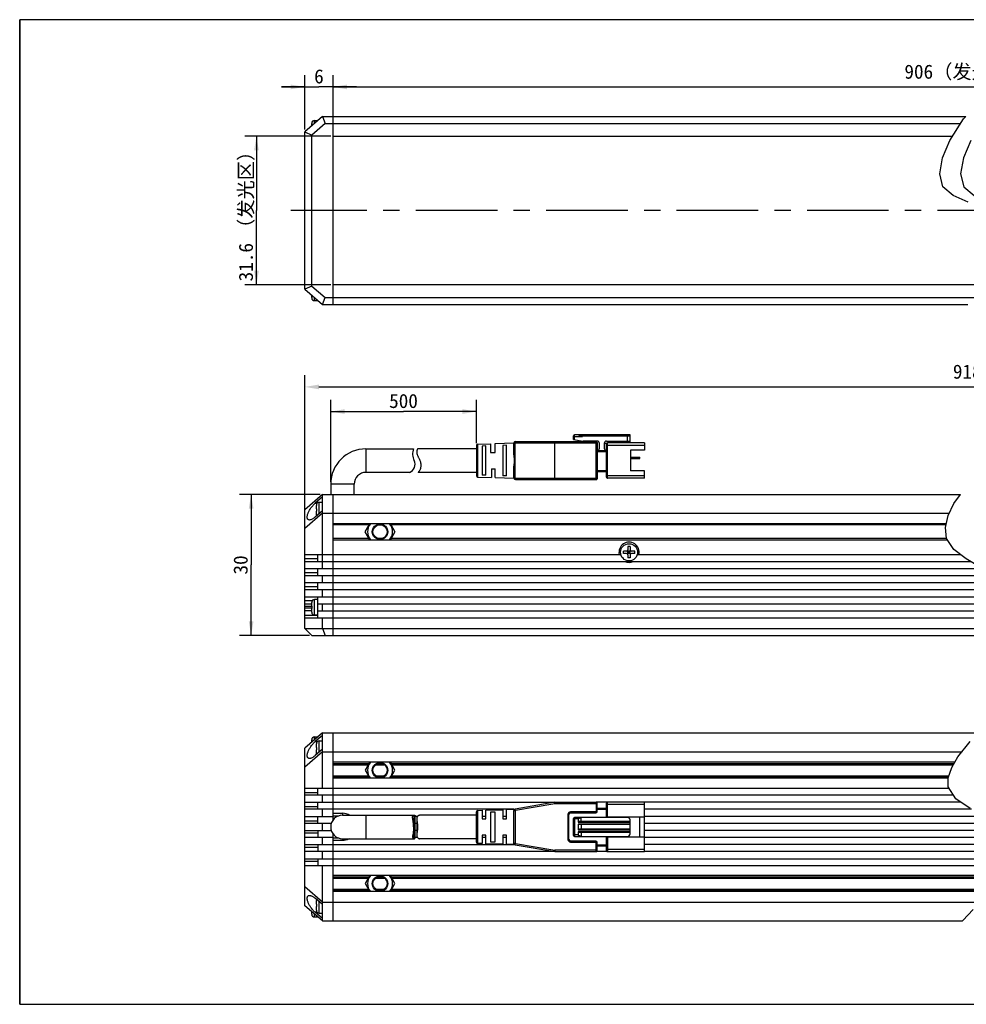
# Model space of a CAD drawing. Header units: millimetres. Extents: x 284 to 756, y 291 to 500.
# Tile 1 of 3: x 284 to 486, y 291 to 500. Entities that reach past the tile are written whole.
import ezdxf
from ezdxf.enums import TextEntityAlignment as Align

# ---------------------------------------------------------------- set-up
doc = ezdxf.new("R2010")
doc.units = ezdxf.units.MM
doc.header["$LTSCALE"] = 46.255
doc.header["$PDMODE"] = 3
doc.header["$PDSIZE"] = 8
doc.linetypes.add('CENTER', pattern=[0.6, 0.375, -0.075, 0.075, -0.075])
doc.layers.get('0').update_dxf_attribs({"linetype": 'CONTINUOUS'})
doc.layers.get('Defpoints').update_dxf_attribs({"linetype": 'CONTINUOUS'})
for name, color, linetype in [('00_COMPONENTS', 7, 'CONTINUOUS'), ('03_ALL_AXES', 7, 'CONTINUOUS'), ('51__DRAFT_DIMS', 7, 'CONTINUOUS'), ('_X2_56FE5C42_X0__01_528', 7, 'CONTINUOUS'), ('DRW0001FORMAT', 7, 'CONTINUOUS')]:
    doc.layers.add(name, color=color, linetype=linetype)
doc.styles.get("Standard").update_dxf_attribs({"font": 'simfang.ttf'})
doc.dimstyles.new('DIMSTYLE_1', dxfattribs={"dimtxt": 3, "dimasz": 3, "dimexe": 2.5, "dimexo": 0.5, "dimgap": 0.75, "dimtad": 1, "dimdsep": 46, "dimtxsty": 'STANDARD', "dimblk": '_FILLED', "dimblk1": '_FILLED', "dimblk2": '_FILLED', "dimcen": 0.09, "dimclrt": 3, "dimazin": 2, "dimtp": 0.3, "dimtm": 0.3, "dimtfac": 1, "dimtofl": 0, "dimtmove": 0, "dimatfit": 3, "dimldrblk": '_FILLED', "dimfxl": 1, "dimtolj": 1, "dimarcsym": 0})
doc.dimstyles.new('DIMSTYLE_2', dxfattribs={"dimtxt": 3, "dimasz": 3, "dimexe": 2.5, "dimexo": 0.5, "dimgap": 0.75, "dimtad": 1, "dimdsep": 46, "dimtxsty": 'STANDARD', "dimblk": '_FILLED', "dimblk1": '_FILLED', "dimblk2": '_FILLED', "dimcen": 0.09, "dimclrt": 3, "dimazin": 2, "dimtp": 1.2, "dimtm": 1.2, "dimtfac": 1, "dimtofl": 0, "dimtmove": 0, "dimatfit": 3, "dimldrblk": '_FILLED', "dimfxl": 1, "dimtolj": 1, "dimarcsym": 0})
doc.dimstyles.new('DIMSTYLE_3', dxfattribs={"dimtxt": 3, "dimasz": 3, "dimexe": 2.5, "dimexo": 0.5, "dimgap": 0.75, "dimtad": 1, "dimdsep": 46, "dimtxsty": 'STANDARD', "dimblk": '_FILLED', "dimblk1": '_FILLED', "dimblk2": '_FILLED', "dimcen": 0.09, "dimclrt": 3, "dimazin": 2, "dimtp": 0.2, "dimtm": 0.2, "dimtfac": 1, "dimtofl": 0, "dimtmove": 0, "dimatfit": 3, "dimldrblk": '_FILLED', "dimfxl": 1, "dimtolj": 1, "dimarcsym": 0})
doc.dimstyles.new('DIMSTYLE_4', dxfattribs={"dimtxt": 3, "dimasz": 3, "dimexe": 2.5, "dimexo": 0.5, "dimgap": 0.75, "dimtad": 1, "dimdsep": 46, "dimtxsty": 'STANDARD', "dimblk": '_FILLED', "dimblk1": '_FILLED', "dimblk2": '_FILLED', "dimcen": 0.09, "dimclrt": 3, "dimazin": 2, "dimtp": 0.1, "dimtm": 0.1, "dimtfac": 1, "dimtofl": 0, "dimtmove": 0, "dimatfit": 3, "dimldrblk": '_FILLED', "dimfxl": 1, "dimtolj": 1, "dimarcsym": 0})

# ---------------------------------------------------------------- blocks, each defined once
blk = doc.blocks.new('_FILLED')
at = {"color": 0, "linetype": 'ByBlock'}
blk.add_solid([(0, 0), (-1, 0.167), (-1, -0.167)], dxfattribs=at)
blk = doc.blocks.new('*D1')
at = {"layer": '51__DRAFT_DIMS', "color": 4, "transparency": 16777216}
for p, q in [((350.47, 475.58), (332.17, 475.58)), ((334.67, 475.58), (334.67, 459.78)), ((334.67, 443.98), (334.67, 459.78)), ((350.47, 443.98), (332.17, 443.98))]:
    blk.add_line(p, q, dxfattribs=at)
at = {"layer": '51__DRAFT_DIMS', "color": 4, "transparency": 16777216, "xscale": 3, "yscale": 3, "zscale": 3}
for p, rotation in [((334.67, 475.58), 90), ((334.67, 443.98), 270)]:
    blk.add_blockref('_FILLED', p, dxfattribs=dict(at, rotation=rotation))
at = {"layer": '51__DRAFT_DIMS', "color": 3, "transparency": 16777216}
for s, p in [('（发光区）', (333.92, 464.18)), ('31.6', (333.92, 448.79))]:
    blk.add_text(s, height=3, rotation=90, dxfattribs=at).set_placement(p, align=Align.CENTER)
blk = doc.blocks.new('*D19')
at = {"layer": '51__DRAFT_DIMS', "color": 0, "lineweight": -2}
for p, q in [((350.97, 478.78), (350.97, 488.57)), ((620.74, 478.78), (620.74, 488.57)), ((353.97, 486.07), (617.74, 486.07))]:
    blk.add_line(p, q, dxfattribs=at)
at = {"layer": 'Defpoints', "color": 0}
for p in [(620.74, 486.07), (350.97, 478.28), (620.74, 478.28)]:
    blk.add_point(p, dxfattribs=at)
at = {"layer": '51__DRAFT_DIMS', "color": 0, "linetype": 'ByBlock', "lineweight": -2, "xscale": 3, "yscale": 3, "zscale": 3, "rotation": 180}
blk.add_blockref('_FILLED', (350.97, 486.07), dxfattribs=at)
at = {"layer": '51__DRAFT_DIMS', "color": 0, "linetype": 'ByBlock', "lineweight": -2, "xscale": 3, "yscale": 3, "zscale": 3}
blk.add_blockref('_FILLED', (620.74, 486.07), dxfattribs=at)
at = {"layer": '51__DRAFT_DIMS', "color": 3, "insert": (485.86, 490.82), "char_height": 3, "attachment_point": 2, "line_spacing_factor": 0.9}
blk.add_mtext('\\A1;\\A1;906（发光区）', dxfattribs=at)
blk = doc.blocks.new('*D20')
at = {"layer": '51__DRAFT_DIMS', "color": 0, "lineweight": -2}
for p, q in [((344.97, 392.65), (344.97, 424.77)), ((626.74, 392.65), (626.74, 424.77)), ((347.97, 422.27), (623.74, 422.27))]:
    blk.add_line(p, q, dxfattribs=at)
at = {"layer": 'Defpoints', "color": 0}
for p in [(626.74, 422.27), (344.97, 392.15), (626.74, 392.15)]:
    blk.add_point(p, dxfattribs=at)
at = {"layer": '51__DRAFT_DIMS', "color": 0, "linetype": 'ByBlock', "lineweight": -2, "xscale": 3, "yscale": 3, "zscale": 3, "rotation": 180}
blk.add_blockref('_FILLED', (344.97, 422.27), dxfattribs=at)
at = {"layer": '51__DRAFT_DIMS', "color": 0, "linetype": 'ByBlock', "lineweight": -2, "xscale": 3, "yscale": 3, "zscale": 3}
blk.add_blockref('_FILLED', (626.74, 422.27), dxfattribs=at)
at = {"layer": '51__DRAFT_DIMS', "color": 3, "insert": (485.95, 427.02), "char_height": 3, "attachment_point": 2, "line_spacing_factor": 0.9}
blk.add_mtext('\\A1;\\A1;918', dxfattribs=at)
blk = doc.blocks.new('*D5')
at = {"layer": '51__DRAFT_DIMS', "color": 4, "transparency": 16777216}
for p, q in [((348.22, 399.4), (331.04, 399.4)), ((333.54, 399.4), (333.54, 384.4)), ((333.54, 369.4), (333.54, 384.4)), ((345.97, 369.4), (331.04, 369.4))]:
    blk.add_line(p, q, dxfattribs=at)
at = {"layer": '51__DRAFT_DIMS', "color": 4, "transparency": 16777216, "xscale": 3, "yscale": 3, "zscale": 3}
for p, rotation in [((333.54, 399.4), 90), ((333.54, 369.4), 270)]:
    blk.add_blockref('_FILLED', p, dxfattribs=dict(at, rotation=rotation))
at = {"layer": '51__DRAFT_DIMS', "color": 3, "transparency": 16777216}
blk.add_text('30', height=3, rotation=90, dxfattribs=at).set_placement((332.79, 384.4), align=Align.CENTER)
blk = doc.blocks.new('*D11')
at = {"layer": '51__DRAFT_DIMS', "color": 4, "transparency": 16777216}
for p, q in [((350.47, 402.1), (350.47, 419.53)), ((381.47, 410.31), (381.47, 419.53)), ((350.47, 417.03), (365.97, 417.03)), ((381.47, 417.03), (365.97, 417.03))]:
    blk.add_line(p, q, dxfattribs=at)
at = {"layer": '51__DRAFT_DIMS', "color": 4, "transparency": 16777216, "xscale": 3, "yscale": 3, "zscale": 3, "rotation": 180}
blk.add_blockref('_FILLED', (350.47, 417.03), dxfattribs=at)
at = {"layer": '51__DRAFT_DIMS', "color": 4, "transparency": 16777216, "xscale": 3, "yscale": 3, "zscale": 3}
blk.add_blockref('_FILLED', (381.47, 417.03), dxfattribs=at)
at = {"layer": '51__DRAFT_DIMS', "color": 3, "transparency": 16777216}
blk.add_text('500', height=3, dxfattribs=at).set_placement((365.97, 417.78), align=Align.CENTER)
blk = doc.blocks.new('*D12')
at = {"layer": '51__DRAFT_DIMS', "color": 4, "transparency": 16777216}
for p, q in [((344.97, 477.03), (344.97, 488.57)), ((350.97, 465.53), (350.97, 488.57)), ((344.97, 486.07), (339.97, 486.07)), ((339.97, 486.07), (347.97, 486.07)), ((355.97, 486.07), (347.97, 486.07)), ((350.97, 486.07), (355.97, 486.07))]:
    blk.add_line(p, q, dxfattribs=at)
at = {"layer": '51__DRAFT_DIMS', "color": 4, "transparency": 16777216, "xscale": 3, "yscale": 3, "zscale": 3}
blk.add_blockref('_FILLED', (344.97, 486.07), dxfattribs=at)
at = {"layer": '51__DRAFT_DIMS', "color": 4, "transparency": 16777216, "xscale": 3, "yscale": 3, "zscale": 3, "rotation": 180}
blk.add_blockref('_FILLED', (350.97, 486.07), dxfattribs=at)
at = {"layer": '51__DRAFT_DIMS', "color": 3, "transparency": 16777216}
blk.add_text('6', height=3, dxfattribs=at).set_placement((347.97, 486.82), align=Align.CENTER)

msp = doc.modelspace()

# ---------------------------------------------------------------- linework, layer by layer
at = {"color": 7}
for p, q in [((284.28, 500.372), (284.28, 290.95)), ((755.508, 500.372), (284.28, 500.372)), ((284.28, 290.95), (755.508, 290.95))]:
    msp.add_line(p, q, dxfattribs=at)
at = {"color": 4}
for p, q in [((485.172, 479.28), (485.629, 479.777)), ((482.236, 474.675), (485.172, 479.28)), ((480.678, 470.996), (482.236, 474.675)), ((486.695, 474.675), (485.137, 470.996)), ((480.077, 467.591), (480.678, 470.996)), ((485.137, 470.996), (484.535, 467.591)), ((480.773, 464.85), (480.077, 467.591)), ((484.535, 467.591), (485.231, 464.85)), ((482.971, 462.978), (480.773, 464.85)), ((486.136, 461.552), (482.971, 462.978)), ((485.231, 464.85), (487.43, 462.978)), ((483.087, 397.469), (484.49, 399.397)), ((481.882, 394.902), (483.087, 397.469)), ((481.302, 392.355), (481.882, 394.902)), ((481.519, 390.048), (481.302, 392.355)), ((483.089, 387.659), (481.519, 390.048)), ((485.733, 385.682), (483.089, 387.659)), ((488.94, 383.777), (485.733, 385.682)), ((483.956, 343.558), (486.589, 346.851)), ((482.657, 341.312), (483.956, 343.558)), ((481.897, 339.139), (482.657, 341.312)), ((481.866, 337.182), (481.897, 339.139)), ((483.515, 334.682), (481.866, 337.182)), ((486.576, 332.587), (483.515, 334.682)), ((485.028, 308.806), (487.239, 311.129)), ((484.955, 308.671), (485.028, 308.806))]:
    msp.add_line(p, q, dxfattribs=at)
at = {"layer": '00_COMPONENTS', "color": 7}
for p, q in [((348.722, 479.777), (344.972, 476.527)), ((348.722, 479.777), (349.282, 478.277)), ((348.722, 479.777), (485.629, 479.777)), ((350.972, 439.777), (350.972, 479.777)), ((346.422, 477.783), (346.422, 478.296)), ((346.424, 478.376), (346.427, 478.376)), ((349.282, 478.277), (346.472, 475.842)), ((347.022, 478.927), (347.722, 478.927)), ((347.722, 478.912), (347.722, 478.921)), ((349.282, 478.277), (484.533, 478.277)), ((344.972, 443.027), (344.972, 476.527)), ((344.972, 476.527), (346.472, 475.842)), ((346.472, 443.711), (346.472, 475.842)), ((350.972, 475.577), (482.811, 475.577)), ((491.678, 443.977), (350.972, 443.977)), ((346.472, 443.711), (344.972, 443.027)), ((344.972, 443.027), (348.722, 439.777)), ((346.472, 443.711), (349.282, 441.277)), ((346.422, 441.257), (346.422, 441.77)), ((346.427, 441.177), (346.424, 441.177)), ((347.022, 440.627), (347.722, 440.627)), ((347.722, 440.641), (347.722, 440.632)), ((348.722, 439.777), (349.282, 441.277)), ((349.282, 441.277), (488.29, 441.277)), ((348.722, 439.777), (486.1, 439.777)), ((357.972, 409.097), (368.129, 409.097)), ((367.247, 404.097), (357.972, 404.097)), ((350.472, 401.597), (350.472, 399.397)), ((355.472, 399.397), (355.472, 401.597)), ((348.722, 399.397), (344.972, 396.147)), ((348.722, 398.88), (347.179, 397.542)), ((348.722, 383.647), (348.722, 399.397)), ((348.722, 399.397), (484.49, 399.397)), ((350.972, 369.397), (350.972, 399.397)), ((344.972, 370.897), (344.972, 396.147)), ((348.722, 395.91), (347.179, 394.572)), ((347.422, 396.307), (347.422, 397.077)), ((347.422, 396.307), (347.427, 396.307)), ((347.422, 395.037), (347.422, 395.807)), ((347.427, 395.807), (347.422, 395.807)), ((347.424, 397.157), (347.427, 397.156)), ((348.722, 397.707), (348.022, 397.707)), ((348.722, 395.397), (344.972, 392.147)), ((347.427, 394.958), (347.424, 394.958)), ((348.722, 395.397), (482.114, 395.397)), ((481.482, 393.147), (350.972, 393.147)), ((357.797, 391.447), (358.778, 393.147)), ((363.166, 393.147), (364.148, 391.447)), ((350.972, 389.747), (481.717, 389.747)), ((358.778, 389.747), (357.797, 391.447)), ((364.148, 391.447), (363.166, 389.747)), ((414.31, 386.759), (413.634, 387.435)), ((413.634, 386.759), (414.31, 387.435)), ((413.722, 388.297), (413.722, 387.647)), ((414.222, 388.297), (413.722, 388.297)), ((414.222, 388.297), (414.222, 387.647)), ((344.972, 386.647), (412.216, 386.647)), ((347.722, 385.147), (347.722, 386.647)), ((412.772, 386.847), (412.772, 387.347)), ((413.422, 387.347), (412.772, 387.347)), ((413.422, 386.847), (412.772, 386.847)), ((413.722, 386.847), (413.722, 387.347)), ((414.222, 387.347), (413.722, 387.347)), ((414.222, 387.097), (413.722, 387.097)), ((414.222, 386.847), (413.722, 386.847)), ((413.722, 386.547), (413.722, 385.897)), ((414.222, 385.897), (413.722, 385.897)), ((413.972, 387.347), (413.972, 386.847)), ((414.222, 386.847), (414.222, 387.347)), ((414.222, 386.547), (414.222, 385.897)), ((415.172, 387.347), (414.522, 387.347)), ((415.172, 386.847), (414.522, 386.847)), ((415.172, 386.847), (415.172, 387.347)), ((415.814, 386.647), (484.443, 386.647)), ((344.972, 385.147), (486.634, 385.147)), ((344.972, 383.647), (489.139, 383.647)), ((347.722, 382.147), (347.722, 383.647)), ((344.972, 382.147), (491.432, 382.147)), ((348.722, 380.647), (348.722, 382.147)), ((344.972, 380.647), (493.174, 380.647)), ((344.972, 379.147), (494.397, 379.147)), ((347.722, 379.147), (347.722, 380.647)), ((348.722, 377.647), (348.722, 379.147)), ((344.972, 377.647), (495.007, 377.647)), ((347.722, 377.047), (347.022, 377.047)), ((347.722, 373.147), (347.722, 377.647)), ((344.972, 376.147), (346.422, 376.147)), ((346.422, 375.647), (346.422, 376.417)), ((346.422, 375.647), (346.427, 375.647)), ((346.422, 374.377), (346.422, 375.147)), ((346.427, 375.147), (346.422, 375.147)), ((346.424, 376.497), (346.427, 376.496)), ((347.722, 376.147), (494.781, 376.147)), ((348.722, 374.647), (348.722, 376.147)), ((346.422, 374.647), (344.972, 374.647)), ((344.972, 373.147), (492.698, 373.147)), ((346.427, 374.298), (346.424, 374.298)), ((347.722, 373.747), (347.022, 373.747)), ((347.722, 374.647), (493.97, 374.647)), ((348.722, 370.897), (348.722, 373.147)), ((344.972, 370.897), (346.472, 369.397)), ((344.972, 370.897), (489.966, 370.897)), ((348.722, 370.897), (349.282, 369.397)), ((346.472, 369.397), (487.77, 369.397)), ((348.722, 348.671), (344.972, 345.421)), ((347.022, 347.821), (347.722, 347.821)), ((348.722, 348.159), (347.179, 346.821)), ((347.722, 347.815), (347.722, 347.805)), ((348.722, 336.921), (348.722, 348.671)), ((348.722, 348.671), (488.525, 348.671)), ((350.972, 330.17), (350.972, 348.671)), ((346.422, 346.678), (346.422, 347.191)), ((346.424, 347.271), (346.427, 347.27)), ((347.422, 345.586), (347.422, 346.356)), ((347.422, 345.586), (347.427, 345.586)), ((347.424, 346.436), (347.427, 346.435)), ((348.022, 346.986), (348.722, 346.986)), ((344.972, 311.921), (344.972, 345.421)), ((348.722, 344.671), (344.972, 341.421)), ((348.722, 345.189), (347.179, 343.851)), ((347.422, 344.316), (347.422, 345.086)), ((347.427, 345.086), (347.422, 345.086)), ((347.427, 344.237), (347.424, 344.237)), ((348.722, 344.671), (484.846, 344.671)), ((483.299, 342.421), (350.972, 342.421)), ((350.972, 341.871), (358.461, 341.871)), ((358.778, 342.421), (357.797, 340.721)), ((360.01, 341.871), (361.935, 341.871)), ((364.148, 340.721), (363.166, 342.421)), ((363.484, 341.871), (482.981, 341.871)), ((350.972, 339.571), (358.461, 339.571)), ((357.797, 340.721), (358.778, 339.021)), ((360.01, 339.571), (361.935, 339.571)), ((363.166, 339.021), (364.148, 340.721)), ((363.484, 339.571), (482.048, 339.571)), ((481.895, 339.021), (350.972, 339.021)), ((344.972, 336.921), (482.037, 336.921)), ((483.027, 335.421), (344.972, 335.421)), ((347.722, 335.421), (347.722, 336.921)), ((348.722, 333.921), (348.722, 335.421)), ((344.972, 333.921), (398.198, 333.921)), ((347.722, 332.421), (347.722, 333.921)), ((409.372, 333.921), (406.972, 333.921)), ((484.627, 333.921), (417.272, 333.921)), ((389.472, 332.421), (344.972, 332.421)), ((344.972, 330.921), (350.972, 330.921)), ((347.722, 329.421), (347.722, 330.921)), ((348.722, 330.921), (348.722, 332.421)), ((350.972, 331.571), (352.972, 331.571)), ((350.972, 331.071), (352.276, 331.071)), ((352.972, 331.171), (368.225, 331.171)), ((368.419, 326.307), (368.419, 331.035)), ((368.951, 330.921), (368.419, 330.921)), ((383.472, 330.921), (382.673, 330.921)), ((387.872, 330.921), (387.072, 330.921)), ((486.844, 332.421), (417.272, 332.421)), ((489.263, 330.921), (417.272, 330.921)), ((350.589, 329.421), (344.972, 329.421)), ((348.722, 327.921), (348.722, 329.421)), ((368.008, 329.955), (367.971, 330.177)), ((368.787, 329.421), (368.419, 329.421)), ((491.265, 329.421), (417.272, 329.421)), ((344.972, 327.921), (350.589, 327.921)), ((347.722, 327.921), (347.722, 326.421)), ((350.972, 308.671), (350.972, 327.173)), ((368.787, 327.921), (368.419, 327.921)), ((493.039, 327.921), (417.272, 327.921)), ((350.972, 326.421), (344.972, 326.421)), ((344.972, 324.921), (389.472, 324.921)), ((347.722, 324.921), (347.722, 323.421)), ((348.722, 324.921), (348.722, 326.421)), ((352.276, 326.271), (350.972, 326.271)), ((352.972, 325.771), (350.972, 325.771)), ((352.972, 326.171), (368.225, 326.171)), ((353.314, 325.794), (352.972, 325.771)), ((354.434, 326.171), (354.251, 326.068)), ((368.951, 326.421), (368.419, 326.421)), ((383.472, 326.421), (382.673, 326.421)), ((387.872, 326.421), (387.072, 326.421)), ((494.226, 326.421), (417.272, 326.421)), ((495.318, 324.921), (417.272, 324.921)), ((398.147, 323.421), (344.972, 323.421)), ((348.722, 321.921), (348.722, 323.421)), ((409.372, 323.421), (406.972, 323.421)), ((495.772, 323.421), (417.272, 323.421)), ((344.972, 321.921), (496.114, 321.921)), ((495.748, 320.421), (344.972, 320.421)), ((347.722, 321.921), (347.722, 320.421)), ((348.722, 308.671), (348.722, 320.421)), ((494.759, 318.321), (350.972, 318.321)), ((358.778, 318.321), (357.797, 316.621)), ((364.148, 316.621), (363.166, 318.321)), ((350.972, 317.771), (358.461, 317.771)), ((357.797, 316.621), (358.778, 314.921)), ((360.01, 317.771), (361.935, 317.771)), ((363.166, 314.921), (364.148, 316.621)), ((363.484, 317.771), (494.291, 317.771)), ((348.722, 312.671), (344.972, 315.921)), ((350.972, 315.471), (358.461, 315.471)), ((491.557, 314.921), (350.972, 314.921)), ((360.01, 315.471), (361.935, 315.471)), ((363.484, 315.471), (492.174, 315.471)), ((348.722, 312.154), (347.179, 313.491)), ((347.422, 312.256), (347.422, 313.026)), ((347.422, 312.256), (347.427, 312.256)), ((347.424, 313.106), (347.427, 313.105)), ((348.722, 312.671), (489.012, 312.671)), ((348.722, 308.671), (344.972, 311.921)), ((346.422, 310.151), (346.422, 310.665)), ((346.427, 310.072), (346.424, 310.072)), ((348.722, 309.184), (347.179, 310.521)), ((347.422, 310.986), (347.422, 311.756)), ((347.427, 311.756), (347.422, 311.756)), ((347.427, 310.907), (347.424, 310.907)), ((348.022, 310.356), (348.722, 310.356)), ((347.022, 309.521), (347.722, 309.521)), ((347.722, 309.527), (347.722, 309.538)), ((348.722, 308.671), (484.955, 308.671))]:
    msp.add_line(p, q, dxfattribs=at)
at = {"layer": '00_COMPONENTS', "color": 4}
for p, q in [((347.022, 478.303), (347.022, 478.927)), ((347.022, 440.627), (347.022, 441.25)), ((357.972, 409.097), (357.972, 404.097)), ((355.472, 401.597), (350.472, 401.597)), ((347.179, 397.542), (347.612, 397.542)), ((348.022, 395.303), (348.022, 397.707)), ((358.634, 392.897), (350.972, 392.897)), ((361.355, 392.897), (360.59, 392.897)), ((481.426, 392.897), (363.311, 392.897)), ((358.634, 389.997), (350.972, 389.997)), ((361.355, 389.997), (360.584, 389.997)), ((481.553, 389.997), (363.311, 389.997)), ((347.722, 385.733), (344.972, 385.733)), ((347.722, 382.733), (344.972, 382.733)), ((347.722, 379.733), (344.972, 379.733)), ((347.022, 373.747), (347.022, 377.047)), ((346.497, 376.733), (344.972, 376.733)), ((344.972, 375.599), (346.422, 375.599)), ((346.422, 375.195), (344.972, 375.195)), ((344.972, 373.733), (347.722, 373.733)), ((347.022, 347.198), (347.022, 347.821)), ((347.179, 346.821), (347.612, 346.821)), ((348.022, 344.582), (348.022, 346.986)), ((350.972, 342.146), (358.62, 342.146)), ((360.506, 342.146), (361.439, 342.146)), ((363.325, 342.146), (483.14, 342.146)), ((350.972, 339.296), (358.62, 339.296)), ((360.584, 339.296), (361.439, 339.296)), ((363.325, 339.296), (481.952, 339.296)), ((344.972, 336.007), (347.722, 336.007)), ((344.972, 333.007), (347.722, 333.007)), ((352.972, 331.571), (352.972, 331.171)), ((357.972, 331.171), (357.972, 326.171)), ((368.225, 326.171), (368.225, 331.171)), ((344.972, 330.007), (347.722, 330.007)), ((347.722, 327.336), (344.972, 327.336)), ((352.972, 325.771), (352.972, 326.171)), ((347.722, 324.336), (344.972, 324.336)), ((347.722, 321.336), (344.972, 321.336)), ((350.972, 318.046), (358.62, 318.046)), ((360.506, 318.046), (361.439, 318.046)), ((363.325, 318.046), (494.525, 318.046)), ((350.972, 315.196), (358.62, 315.196)), ((360.584, 315.196), (361.439, 315.196)), ((363.325, 315.196), (491.866, 315.196)), ((348.022, 310.356), (348.022, 312.76)), ((347.022, 309.521), (347.022, 310.145)), ((347.612, 310.521), (347.179, 310.521))]:
    msp.add_line(p, q, dxfattribs=at)
at = {"layer": '00_COMPONENTS', "color": 7}
for points in [[(346.427, 478.376), (346.426, 478.363), (346.425, 478.349), (346.424, 478.336), (346.423, 478.323), (346.423, 478.31), (346.422, 478.296)], [(346.422, 441.257), (346.423, 441.243), (346.423, 441.23), (346.424, 441.217), (346.425, 441.204), (346.426, 441.19), (346.427, 441.177)], [(345.968, 393.957), (345.898, 393.961), (345.823, 393.974), (345.755, 393.997), (345.696, 394.029), (345.643, 394.068), (345.598, 394.115), (345.56, 394.169), (345.528, 394.229), (345.503, 394.295), (345.485, 394.367), (345.473, 394.445), (345.466, 394.528), (345.466, 394.617), (345.473, 394.711), (345.485, 394.81), (345.503, 394.914), (345.528, 395.024), (345.56, 395.138), (345.598, 395.258), (345.643, 395.383), (345.695, 395.513), (345.755, 395.648), (345.822, 395.788), (345.897, 395.932), (345.981, 396.08), (346.071, 396.23), (346.17, 396.383), (346.277, 396.538), (346.39, 396.692), (346.51, 396.844), (346.637, 396.996), (346.768, 397.142), (346.901, 397.281), (347.038, 397.414), (347.179, 397.542)], [(347.427, 397.156), (347.426, 397.143), (347.425, 397.13), (347.424, 397.117), (347.423, 397.104), (347.423, 397.09), (347.422, 397.077)], [(347.427, 396.307), (347.426, 396.224), (347.425, 396.14), (347.424, 396.057)], [(347.424, 396.057), (347.425, 395.974), (347.426, 395.89), (347.427, 395.807)], [(347.179, 394.572), (347.038, 394.456), (346.901, 394.351), (346.768, 394.259), (346.637, 394.179), (346.511, 394.111), (346.391, 394.055), (346.278, 394.013), (346.171, 393.983), (346.072, 393.964), (345.981, 393.957), (345.968, 393.957)], [(347.422, 395.037), (347.423, 395.024), (347.423, 395.011), (347.424, 394.998), (347.425, 394.984), (347.426, 394.971), (347.427, 394.958)], [(346.427, 376.496), (346.426, 376.483), (346.425, 376.47), (346.424, 376.457), (346.423, 376.444), (346.423, 376.43), (346.422, 376.417)], [(346.427, 375.647), (346.426, 375.564), (346.425, 375.48), (346.424, 375.397)], [(346.424, 375.397), (346.425, 375.314), (346.426, 375.23), (346.427, 375.147)], [(346.422, 374.377), (346.423, 374.364), (346.423, 374.351), (346.424, 374.338), (346.425, 374.324), (346.426, 374.311), (346.427, 374.298)], [(345.968, 343.236), (345.897, 343.24), (345.822, 343.254), (345.755, 343.276), (345.695, 343.308), (345.643, 343.347), (345.598, 343.394), (345.56, 343.448), (345.528, 343.508), (345.503, 343.574), (345.485, 343.647), (345.473, 343.725), (345.466, 343.808), (345.466, 343.897), (345.473, 343.99), (345.485, 344.09), (345.503, 344.194), (345.528, 344.303), (345.56, 344.418), (345.598, 344.538), (345.643, 344.663), (345.696, 344.793), (345.755, 344.929), (345.823, 345.068), (345.898, 345.212), (345.981, 345.36), (346.072, 345.51), (346.171, 345.663), (346.278, 345.818), (346.391, 345.971), (346.511, 346.124), (346.637, 346.276), (346.768, 346.421), (346.901, 346.56), (347.038, 346.694), (347.179, 346.821)], [(346.427, 347.27), (346.426, 347.257), (346.425, 347.244), (346.424, 347.231), (346.423, 347.218), (346.423, 347.204), (346.422, 347.191)], [(347.427, 346.435), (347.426, 346.422), (347.425, 346.409), (347.424, 346.396), (347.423, 346.383), (347.423, 346.369), (347.422, 346.356)], [(347.427, 345.586), (347.426, 345.545), (347.426, 345.503), (347.425, 345.462)], [(347.179, 343.851), (347.038, 343.735), (346.901, 343.63), (346.768, 343.538), (346.637, 343.458), (346.51, 343.39), (346.39, 343.334), (346.277, 343.292), (346.17, 343.262), (346.071, 343.243), (345.981, 343.236), (345.968, 343.236)], [(347.422, 344.316), (347.423, 344.303), (347.423, 344.29), (347.424, 344.277), (347.425, 344.263), (347.426, 344.25), (347.427, 344.237)], [(347.425, 345.461), (347.425, 345.42), (347.424, 345.378), (347.424, 345.295)], [(347.424, 345.295), (347.425, 345.253), (347.425, 345.211), (347.426, 345.17), (347.426, 345.128), (347.427, 345.086)], [(367.902, 330.772), (367.902, 330.78), (367.903, 330.826), (367.907, 330.869), (367.912, 330.909), (367.919, 330.947), (367.929, 330.981), (367.94, 331.012), (367.954, 331.041), (367.971, 331.066), (367.989, 331.089), (368.011, 331.109), (368.034, 331.126), (368.06, 331.14), (368.088, 331.151), (368.119, 331.16), (368.152, 331.166), (368.188, 331.17), (368.225, 331.171)], [(368.225, 331.171), (368.251, 331.171), (368.276, 331.169), (368.298, 331.166), (368.319, 331.162), (368.338, 331.156), (368.355, 331.149), (368.37, 331.14), (368.383, 331.13), (368.394, 331.119), (368.403, 331.106), (368.409, 331.092), (368.415, 331.077), (368.418, 331.06), (368.419, 331.042), (368.419, 331.035)], [(367.971, 330.177), (367.949, 330.316), (367.939, 330.382), (367.93, 330.446), (367.922, 330.508), (367.915, 330.568), (367.909, 330.625), (367.905, 330.679), (367.903, 330.731), (367.902, 330.772)], [(368.129, 328.671), (368.129, 328.762), (368.127, 328.852), (368.123, 328.942), (368.119, 329.031), (368.113, 329.12), (368.106, 329.208), (368.098, 329.296), (368.089, 329.382), (368.079, 329.468), (368.068, 329.552), (368.057, 329.635), (368.045, 329.717), (368.033, 329.798), (368.008, 329.955)], [(367.961, 327.1), (367.95, 327.032), (367.94, 326.965), (367.93, 326.901), (367.922, 326.839), (367.915, 326.779), (367.91, 326.722), (367.905, 326.667), (367.903, 326.615), (367.902, 326.57)], [(368.021, 327.469), (367.996, 327.316), (367.961, 327.1)], [(368.129, 328.671), (368.129, 328.581), (368.127, 328.491), (368.123, 328.402), (368.119, 328.313), (368.113, 328.224), (368.106, 328.136), (368.098, 328.049), (368.089, 327.963), (368.079, 327.877), (368.069, 327.793), (368.058, 327.71), (368.046, 327.629), (368.034, 327.548), (368.021, 327.469)], [(354.251, 326.068), (353.953, 325.942), (353.641, 325.851), (353.314, 325.794)], [(367.902, 326.57), (367.903, 326.52), (367.906, 326.476), (367.911, 326.436), (367.919, 326.398), (367.928, 326.363), (367.94, 326.332), (367.954, 326.303), (367.97, 326.277), (367.989, 326.254), (368.01, 326.234), (368.033, 326.217), (368.059, 326.203), (368.088, 326.191), (368.119, 326.182), (368.152, 326.176), (368.187, 326.172), (368.225, 326.171)], [(368.225, 326.171), (368.249, 326.172), (368.271, 326.173), (368.292, 326.176), (368.311, 326.179), (368.329, 326.184), (368.345, 326.19), (368.36, 326.197), (368.373, 326.205), (368.384, 326.214), (368.394, 326.224), (368.402, 326.236), (368.408, 326.248), (368.413, 326.262), (368.417, 326.276), (368.419, 326.293), (368.419, 326.307)], [(347.179, 310.521), (347.038, 310.649), (346.901, 310.782), (346.768, 310.921), (346.637, 311.067), (346.511, 311.219), (346.391, 311.371), (346.278, 311.525), (346.171, 311.68), (346.072, 311.833), (345.981, 311.983), (345.898, 312.131), (345.823, 312.275), (345.755, 312.414), (345.696, 312.549), (345.643, 312.679), (345.598, 312.804), (345.56, 312.924), (345.528, 313.039), (345.503, 313.149), (345.485, 313.253), (345.473, 313.352), (345.466, 313.446), (345.466, 313.535), (345.473, 313.618), (345.485, 313.696), (345.503, 313.768), (345.528, 313.834), (345.56, 313.895), (345.598, 313.949), (345.643, 313.995), (345.695, 314.035), (345.755, 314.066), (345.822, 314.089), (345.897, 314.102), (345.968, 314.106)], [(345.968, 314.106), (345.981, 314.106), (346.071, 314.099), (346.17, 314.081), (346.277, 314.051), (346.39, 314.008), (346.51, 313.953), (346.637, 313.885), (346.768, 313.804), (346.901, 313.712), (347.038, 313.608), (347.179, 313.491)], [(347.427, 313.105), (347.426, 313.092), (347.425, 313.079), (347.424, 313.066), (347.423, 313.053), (347.423, 313.039), (347.422, 313.026)], [(347.425, 312.131), (347.425, 312.09), (347.424, 312.048), (347.424, 311.965)], [(347.427, 312.256), (347.426, 312.215), (347.426, 312.173), (347.425, 312.132)], [(346.422, 310.151), (346.423, 310.138), (346.423, 310.125), (346.424, 310.112), (346.425, 310.098), (346.426, 310.085), (346.427, 310.072)], [(347.422, 310.986), (347.423, 310.973), (347.423, 310.96), (347.424, 310.947), (347.425, 310.933), (347.426, 310.92), (347.427, 310.907)], [(347.424, 311.965), (347.425, 311.923), (347.425, 311.881), (347.426, 311.84), (347.426, 311.798), (347.427, 311.756)]]:
    msp.add_lwpolyline(points, dxfattribs=at)
for centre, radius in [((360.972, 391.447), 1.65), ((360.972, 391.447), 1.5), ((413.972, 387.097), 1.825), ((360.972, 340.721), 1.65), ((360.972, 340.721), 1.5), ((360.972, 316.621), 1.65), ((360.972, 316.621), 1.5)]:
    msp.add_circle(centre, radius, dxfattribs=at)
for centre, radius, start, end in [((347.022, 478.327), 0.6, 90, 175.25456), ((347.022, 441.227), 0.6, 184.74544, 270), ((357.972, 401.597), 7.5, 90, 180), ((370.902, 407.952), 3, 157.55638, 206.84377), ((366.619, 405.784), 1.8, 290.39216, 26.84377), ((357.972, 401.597), 2.5, 90, 180), ((348.022, 397.107), 0.6, 90, 175.25456), ((348.022, 395.007), 0.6, 184.74544, 198.95377), ((360.972, 391.447), 2.656, 140.18585, 219.81544), ((360.972, 391.447), 2.656, 320.18456, 39.81415), ((413.972, 387.097), 2.15, 347.91853, 192.08147), ((413.422, 387.647), 0.3, 270, 360), ((414.522, 387.647), 0.3, 180, 270), ((413.422, 386.547), 0.3, 0, 90), ((414.522, 386.547), 0.3, 90, 180), ((413.972, 387.097), 2.15, 245.09085, 294.90915), ((347.022, 376.447), 0.6, 90, 175.25456), ((347.022, 374.347), 0.6, 184.74544, 270), ((347.022, 347.221), 0.6, 90, 175.25456), ((348.022, 346.386), 0.6, 90, 175.25456), ((348.022, 344.286), 0.6, 184.74544, 198.99737), ((360.972, 340.721), 2.656, 140.18456, 219.81415), ((360.972, 340.721), 2.656, 320.18585, 39.81544), ((352.972, 328.671), 2.5, 90, 270), ((352.972, 328.671), 2.9, 57.49188, 90), ((360.972, 316.621), 2.656, 140.18456, 219.81415), ((360.972, 316.621), 2.656, 320.18585, 39.81544), ((348.022, 313.056), 0.6, 161.00263, 175.25456), ((347.022, 310.121), 0.6, 184.74544, 270), ((348.022, 310.956), 0.6, 184.74544, 270)]:
    msp.add_arc(centre, radius, start, end, dxfattribs=at)
at = {"layer": '03_ALL_AXES', "color": 1, "linetype": 'CENTER'}
msp.add_line((635.716, 459.777), (341.972, 459.777), dxfattribs=at)
at = {"layer": '_X2_56FE5C42_X0__01_528', "color": 7}
for p, q in [((389.772, 410.647), (406.972, 410.647)), ((402.172, 411.047), (402.172, 411.847)), ((402.172, 411.047), (404.172, 410.747)), ((414.172, 412.047), (402.372, 412.047)), ((403.172, 412.047), (404.072, 411.747)), ((403.772, 411.847), (414.172, 411.847)), ((407.172, 410.747), (404.172, 410.747)), ((409.172, 410.747), (414.172, 410.747)), ((414.172, 410.347), (414.172, 412.047)), ((381.472, 409.097), (368.98, 409.097)), ((381.472, 409.806), (381.472, 403.388)), ((381.763, 410.106), (384.472, 410.191)), ((383.472, 409.7), (382.673, 409.671)), ((382.673, 409.671), (382.673, 403.523)), ((383.472, 403.494), (383.472, 409.7)), ((384.472, 410.191), (384.472, 408.347)), ((385.472, 410.222), (389.472, 410.347)), ((385.472, 408.347), (385.472, 410.222)), ((387.872, 409.857), (387.072, 409.829)), ((387.072, 409.829), (387.072, 403.366)), ((387.872, 403.337), (387.872, 409.857)), ((389.472, 407.95), (389.472, 410.347)), ((407.172, 410.447), (407.172, 402.747)), ((407.172, 408.747), (409.172, 408.747)), ((407.672, 409.247), (407.672, 410.247)), ((408.672, 410.247), (408.672, 409.247)), ((409.199, 410.247), (408.672, 410.247)), ((409.172, 403.047), (409.172, 410.147)), ((417.272, 410.347), (409.372, 410.347)), ((414.272, 408.797), (414.272, 404.397)), ((417.272, 408.797), (414.272, 408.797)), ((417.272, 410.347), (417.272, 408.797)), ((384.472, 408.347), (385.472, 408.347)), ((414.272, 407.347), (416.272, 407.347)), ((414.272, 407.047), (416.272, 407.047)), ((415.272, 407.347), (415.272, 407.047)), ((416.272, 407.047), (416.272, 407.347)), ((384.672, 404.847), (384.672, 402.997)), ((384.672, 404.847), (385.472, 404.847)), ((385.472, 402.972), (385.472, 404.847)), ((389.472, 402.847), (389.472, 405.244)), ((407.172, 404.247), (409.172, 404.247)), ((417.272, 404.397), (414.272, 404.397)), ((417.272, 402.847), (417.272, 404.397)), ((381.472, 404.097), (369.081, 404.097)), ((381.763, 403.088), (384.672, 402.997)), ((383.472, 403.494), (382.673, 403.523)), ((385.472, 402.972), (389.472, 402.847)), ((387.872, 403.337), (387.072, 403.366)), ((389.772, 402.547), (406.972, 402.547)), ((417.272, 402.847), (409.372, 402.847)), ((398.147, 333.917), (389.721, 332.464)), ((398.198, 333.921), (406.972, 333.921)), ((407.172, 331.971), (407.172, 333.721)), ((409.172, 330.796), (409.172, 333.721)), ((417.272, 333.921), (409.372, 333.921)), ((417.272, 323.421), (417.272, 333.921)), ((381.472, 331.171), (369.472, 331.171)), ((381.472, 325.462), (381.472, 331.881)), ((381.763, 332.18), (382.673, 332.209)), ((382.673, 332.209), (382.673, 330.421)), ((383.472, 332.234), (387.072, 332.346)), ((383.472, 330.421), (383.472, 332.234)), ((385.472, 331.846), (384.472, 331.81)), ((384.472, 331.81), (384.472, 325.533)), ((385.472, 325.497), (385.472, 331.846)), ((387.072, 332.346), (387.072, 330.421)), ((387.872, 332.371), (389.618, 332.426)), ((387.872, 330.421), (387.872, 332.371)), ((389.472, 325.174), (389.472, 332.169)), ((401.172, 325.971), (401.172, 331.371)), ((401.472, 331.671), (406.872, 331.671)), ((407.172, 332.671), (409.172, 332.671)), ((368.787, 330.39), (368.787, 326.952)), ((382.673, 330.421), (383.472, 330.421)), ((387.072, 330.421), (387.872, 330.421)), ((402.172, 326.871), (402.172, 330.471)), ((413.672, 330.671), (402.372, 330.671)), ((403.172, 330.371), (403.172, 329.721)), ((403.172, 329.271), (403.172, 328.071)), ((414.172, 329.821), (403.472, 329.821)), ((414.172, 329.171), (403.472, 329.171)), ((403.772, 329.821), (403.772, 330.671)), ((403.772, 329.171), (403.772, 328.171)), ((409.172, 330.796), (417.272, 330.796)), ((410.272, 330.796), (410.272, 330.671)), ((414.172, 327.171), (414.172, 330.171)), ((416.272, 326.546), (416.272, 330.796)), ((382.673, 326.921), (382.673, 325.134)), ((383.472, 326.921), (382.673, 326.921)), ((383.472, 325.109), (383.472, 326.921)), ((387.072, 326.921), (387.072, 324.996)), ((387.872, 326.921), (387.072, 326.921)), ((387.872, 324.971), (387.872, 326.921)), ((403.172, 327.621), (403.172, 326.971)), ((414.172, 328.171), (403.472, 328.171)), ((414.172, 327.521), (403.472, 327.521)), ((403.772, 327.521), (403.772, 326.671)), ((381.472, 326.171), (369.472, 326.171)), ((382.673, 325.134), (381.763, 325.162)), ((387.072, 324.996), (383.472, 325.109)), ((384.472, 325.533), (385.472, 325.497)), ((389.618, 324.917), (387.872, 324.971)), ((389.721, 324.878), (398.147, 323.426)), ((406.872, 325.671), (401.472, 325.671)), ((402.372, 326.671), (413.672, 326.671)), ((403.772, 326.688), (403.741, 326.692)), ((407.172, 323.621), (407.172, 325.371)), ((407.172, 324.671), (409.172, 324.671)), ((409.172, 323.621), (409.172, 326.546)), ((409.172, 326.546), (417.272, 326.546)), ((410.272, 326.671), (410.272, 326.546)), ((398.198, 323.421), (406.972, 323.421)), ((409.372, 323.421), (417.272, 323.421))]:
    msp.add_line(p, q, dxfattribs=at)
at = {"layer": '_X2_56FE5C42_X0__01_528', "color": 4}
for p, q in [((398.198, 402.547), (398.198, 410.647)), ((402.172, 411.747), (404.072, 411.747)), ((402.372, 411.017), (402.372, 412.047)), ((414.172, 411.947), (403.472, 411.947)), ((406.972, 402.547), (406.972, 410.647)), ((413.672, 410.747), (413.672, 411.847)), ((381.763, 403.088), (381.763, 410.106)), ((389.472, 410.347), (407.172, 410.347)), ((389.721, 402.847), (389.721, 410.347)), ((398.147, 402.847), (398.147, 410.347)), ((407.172, 408.547), (409.172, 408.547)), ((409.172, 409.847), (417.272, 409.847)), ((409.372, 402.847), (409.372, 410.347)), ((409.172, 404.447), (407.172, 404.447)), ((389.472, 402.847), (407.172, 402.847)), ((417.272, 403.347), (409.172, 403.347)), ((398.198, 333.621), (389.772, 332.169)), ((398.147, 333.917), (398.198, 333.621)), ((398.198, 333.621), (398.198, 333.921)), ((407.172, 333.621), (398.198, 333.621)), ((406.972, 333.921), (406.972, 331.971)), ((417.272, 333.421), (409.172, 333.421)), ((409.372, 330.796), (409.372, 333.921)), ((381.763, 325.162), (381.763, 332.18)), ((389.472, 332.169), (389.772, 332.169)), ((389.772, 332.169), (389.721, 332.464)), ((389.772, 325.174), (389.772, 332.169)), ((400.972, 331.371), (400.972, 325.971)), ((400.972, 331.371), (401.172, 331.371)), ((401.472, 331.871), (401.472, 331.671)), ((406.872, 331.871), (401.472, 331.871)), ((406.872, 331.671), (406.872, 331.871)), ((406.972, 331.971), (407.172, 331.971)), ((407.172, 332.471), (409.172, 332.471)), ((403.172, 330.371), (402.172, 330.371)), ((402.372, 330.671), (402.372, 326.671)), ((403.172, 329.721), (414.172, 329.721)), ((414.172, 329.271), (403.172, 329.271)), ((403.172, 326.971), (402.172, 326.971)), ((403.172, 328.071), (414.172, 328.071)), ((414.172, 327.621), (403.172, 327.621)), ((389.772, 325.174), (389.472, 325.174)), ((389.721, 324.878), (389.772, 325.174)), ((389.772, 325.174), (398.198, 323.721)), ((400.972, 325.971), (401.172, 325.971)), ((401.472, 325.471), (401.472, 325.671)), ((401.472, 325.471), (406.872, 325.471)), ((406.872, 325.471), (406.872, 325.671)), ((406.972, 323.421), (406.972, 325.371)), ((407.172, 325.371), (406.972, 325.371)), ((407.172, 324.871), (409.172, 324.871)), ((409.372, 326.546), (409.372, 323.421)), ((398.198, 323.721), (398.147, 323.426)), ((398.198, 323.421), (398.198, 323.721)), ((407.172, 323.721), (398.198, 323.721)), ((409.172, 323.921), (417.272, 323.921))]:
    msp.add_line(p, q, dxfattribs=at)
for points in [[(389.721, 410.347), (389.722, 410.379), (389.723, 410.41), (389.724, 410.441), (389.726, 410.47), (389.728, 410.498), (389.731, 410.525), (389.735, 410.549), (389.739, 410.571), (389.743, 410.591), (389.747, 410.608), (389.752, 410.622), (389.757, 410.633), (389.762, 410.641), (389.767, 410.646), (389.772, 410.647)], [(398.198, 410.647), (398.191, 410.645), (398.185, 410.637), (398.179, 410.624), (398.173, 410.607), (398.167, 410.585), (398.162, 410.559), (398.158, 410.53), (398.154, 410.497), (398.151, 410.462), (398.149, 410.425), (398.147, 410.386), (398.147, 410.347)], [(389.772, 402.547), (389.767, 402.549), (389.762, 402.554), (389.757, 402.562), (389.752, 402.573), (389.747, 402.588), (389.742, 402.605), (389.738, 402.625), (389.734, 402.647), (389.731, 402.672), (389.728, 402.698), (389.726, 402.726), (389.724, 402.756), (389.722, 402.786), (389.722, 402.816), (389.721, 402.847)], [(398.147, 402.847), (398.147, 402.808), (398.149, 402.769), (398.151, 402.732), (398.154, 402.697), (398.158, 402.664), (398.162, 402.635), (398.167, 402.609), (398.173, 402.587), (398.178, 402.57), (398.185, 402.557), (398.191, 402.55), (398.198, 402.547)]]:
    msp.add_lwpolyline(points, dxfattribs=at)
at = {"layer": '_X2_56FE5C42_X0__01_528', "color": 7}
for points in [[(368.98, 409.097), (368.975, 409.092), (368.965, 409.074), (368.95, 409.046), (368.929, 409.005), (368.903, 408.952), (368.877, 408.889), (368.852, 408.815), (368.827, 408.733), (368.807, 408.643), (368.795, 408.549), (368.788, 408.451), (368.788, 408.351), (368.796, 408.253), (368.81, 408.155), (368.83, 408.056), (368.855, 407.957), (368.886, 407.859), (368.922, 407.758), (368.964, 407.654), (369.01, 407.549), (369.06, 407.442), (369.115, 407.333), (369.173, 407.223), (369.23, 407.111), (369.288, 406.998), (369.346, 406.885), (369.399, 406.773), (369.446, 406.664), (369.488, 406.556), (369.525, 406.443), (369.559, 406.322), (369.589, 406.197), (369.613, 406.071), (369.631, 405.944), (369.644, 405.818), (369.651, 405.694), (369.653, 405.575), (369.65, 405.459), (369.643, 405.348), (369.633, 405.243), (369.619, 405.144), (369.6, 405.047), (369.578, 404.951), (369.552, 404.859), (369.521, 404.767), (369.483, 404.674), (369.441, 404.584), (369.396, 404.499), (369.348, 404.419), (369.296, 404.346), (369.248, 404.281), (369.202, 404.224), (369.16, 404.177), (369.126, 404.142), (369.102, 404.117), (369.087, 404.102), (369.081, 404.097)], [(389.536, 407.32), (389.52, 407.42), (389.507, 407.517), (389.495, 407.613), (389.485, 407.704), (389.478, 407.791), (389.474, 407.873), (389.472, 407.95)], [(389.618, 406.597), (389.617, 406.675), (389.612, 406.757), (389.605, 406.842), (389.595, 406.931), (389.582, 407.023), (389.568, 407.119), (389.536, 407.32)], [(389.568, 406.076), (389.582, 406.171), (389.595, 406.264), (389.605, 406.353), (389.612, 406.438), (389.617, 406.519), (389.618, 406.597)], [(389.472, 405.244), (389.474, 405.321), (389.478, 405.403), (389.485, 405.49), (389.494, 405.581), (389.507, 405.676), (389.52, 405.774), (389.536, 405.874), (389.568, 406.076)], [(369.472, 331.171), (369.444, 331.17), (369.398, 331.165), (369.345, 331.154), (369.287, 331.139), (369.23, 331.118), (369.172, 331.091), (369.114, 331.06), (369.06, 331.024), (369.01, 330.983), (368.963, 330.937), (368.922, 330.885), (368.886, 330.83), (368.855, 330.769), (368.83, 330.702), (368.81, 330.627), (368.796, 330.545), (368.789, 330.453), (368.788, 330.39)], [(368.788, 330.39), (368.788, 330.35), (368.795, 330.235), (368.807, 330.11), (368.826, 329.974), (368.851, 329.827), (368.877, 329.673), (368.902, 329.513), (368.929, 329.346), (368.95, 329.178), (368.965, 329.009), (368.975, 328.84), (368.98, 328.671)], [(403.172, 330.371), (403.173, 330.38), (403.174, 330.389), (403.176, 330.397), (403.179, 330.407), (403.182, 330.416), (403.187, 330.425), (403.192, 330.434), (403.199, 330.443), (403.206, 330.452), (403.214, 330.461), (403.223, 330.47), (403.232, 330.479), (403.243, 330.487), (403.254, 330.496), (403.265, 330.504), (403.278, 330.512), (403.291, 330.52), (403.305, 330.528), (403.319, 330.536), (403.335, 330.543), (403.351, 330.55), (403.367, 330.558), (403.385, 330.565), (403.403, 330.572), (403.422, 330.579), (403.441, 330.585), (403.462, 330.592), (403.483, 330.598), (403.505, 330.604), (403.527, 330.61), (403.551, 330.616), (403.575, 330.621), (403.601, 330.627), (403.627, 330.632), (403.654, 330.637), (403.682, 330.642), (403.711, 330.646), (403.741, 330.65), (403.772, 330.654)], [(403.472, 329.821), (403.454, 329.821), (403.437, 329.821), (403.42, 329.82), (403.403, 329.819), (403.388, 329.817), (403.373, 329.816), (403.358, 329.814), (403.344, 329.812), (403.331, 329.809), (403.318, 329.807), (403.306, 329.804), (403.294, 329.802), (403.282, 329.799), (403.271, 329.796), (403.261, 329.792), (403.25, 329.789), (403.24, 329.785), (403.231, 329.781), (403.221, 329.776), (403.212, 329.771), (403.203, 329.765), (403.195, 329.76), (403.188, 329.754), (403.182, 329.747), (403.177, 329.739), (403.174, 329.731), (403.172, 329.721)], [(403.472, 329.171), (403.455, 329.171), (403.437, 329.172), (403.421, 329.173), (403.405, 329.174), (403.389, 329.175), (403.374, 329.177), (403.36, 329.179), (403.346, 329.181), (403.333, 329.183), (403.32, 329.185), (403.307, 329.188), (403.295, 329.191), (403.284, 329.193), (403.273, 329.196), (403.262, 329.2), (403.252, 329.203), (403.242, 329.207), (403.232, 329.211), (403.222, 329.216), (403.213, 329.221), (403.204, 329.227), (403.196, 329.232), (403.188, 329.238), (403.182, 329.245), (403.178, 329.253), (403.174, 329.262), (403.172, 329.271)], [(368.98, 328.671), (368.975, 328.504), (368.965, 328.335), (368.95, 328.167), (368.929, 327.999), (368.903, 327.832), (368.877, 327.672), (368.852, 327.518), (368.827, 327.371), (368.807, 327.235), (368.795, 327.109), (368.788, 326.994), (368.788, 326.952)], [(368.788, 326.952), (368.788, 326.89), (368.796, 326.798), (368.81, 326.716), (368.83, 326.641), (368.855, 326.574), (368.886, 326.513), (368.922, 326.457), (368.964, 326.406), (369.01, 326.36), (369.06, 326.318), (369.115, 326.282), (369.173, 326.251), (369.23, 326.225), (369.288, 326.204), (369.346, 326.188), (369.399, 326.177), (369.446, 326.172), (369.472, 326.171)], [(403.472, 328.171), (403.454, 328.171), (403.437, 328.171), (403.42, 328.17), (403.403, 328.169), (403.388, 328.167), (403.373, 328.166), (403.358, 328.164), (403.344, 328.162), (403.331, 328.159), (403.318, 328.157), (403.306, 328.154), (403.294, 328.152), (403.282, 328.149), (403.271, 328.146), (403.261, 328.142), (403.25, 328.139), (403.24, 328.135), (403.231, 328.131), (403.221, 328.126), (403.212, 328.121), (403.203, 328.115), (403.195, 328.11), (403.188, 328.104), (403.182, 328.097), (403.177, 328.089), (403.174, 328.081), (403.172, 328.071)], [(403.472, 327.521), (403.455, 327.521), (403.437, 327.522), (403.421, 327.523), (403.405, 327.524), (403.389, 327.525), (403.374, 327.527), (403.36, 327.529), (403.346, 327.531), (403.333, 327.533), (403.32, 327.535), (403.307, 327.538), (403.295, 327.541), (403.284, 327.543), (403.273, 327.546), (403.262, 327.55), (403.252, 327.553), (403.242, 327.557), (403.232, 327.561), (403.222, 327.566), (403.213, 327.571), (403.204, 327.577), (403.196, 327.582), (403.188, 327.588), (403.182, 327.595), (403.178, 327.603), (403.174, 327.612), (403.172, 327.621)], [(403.741, 326.692), (403.711, 326.697), (403.682, 326.701), (403.654, 326.706), (403.627, 326.711), (403.601, 326.716), (403.576, 326.721), (403.551, 326.727), (403.528, 326.733), (403.505, 326.738), (403.483, 326.745), (403.462, 326.751), (403.441, 326.757), (403.422, 326.764), (403.403, 326.771), (403.385, 326.778), (403.367, 326.785), (403.351, 326.792), (403.335, 326.799), (403.319, 326.807), (403.305, 326.815), (403.291, 326.822), (403.278, 326.83), (403.265, 326.838), (403.254, 326.847), (403.243, 326.855), (403.232, 326.864), (403.223, 326.872), (403.214, 326.881), (403.206, 326.89), (403.199, 326.899), (403.193, 326.908), (403.187, 326.917), (403.182, 326.927), (403.179, 326.936), (403.176, 326.945), (403.174, 326.954), (403.173, 326.963), (403.172, 326.971)]]:
    msp.add_lwpolyline(points, dxfattribs=at)
for centre, radius, start, end in [((389.772, 410.347), 0.3, 90, 180), ((402.372, 411.847), 0.2, 90, 180), ((406.972, 410.447), 0.2, 0, 90), ((407.172, 410.247), 0.5, 0, 90), ((409.172, 410.247), 0.5, 90, 180), ((381.772, 409.806), 0.3, 91.81795, 179.97682), ((407.172, 409.247), 0.5, 270, 360), ((409.172, 409.247), 0.5, 180, 270), ((409.372, 410.147), 0.2, 90, 180.00025), ((381.772, 403.388), 0.3, 180.05079, 268.20995), ((389.772, 402.847), 0.3, 180, 270), ((406.972, 402.747), 0.2, 270, 360), ((409.372, 403.047), 0.2, 179.99987, 270), ((398.198, 333.621), 0.3, 89.99143, 99.78251), ((406.972, 333.721), 0.2, 0, 90), ((409.372, 333.721), 0.2, 90, 180.00013), ((381.772, 331.881), 0.3, 91.79005, 179.94729), ((389.772, 332.169), 0.3, 99.78679, 180), ((401.472, 331.371), 0.3, 90, 180), ((406.872, 331.971), 0.3, 270, 360), ((402.372, 330.471), 0.2, 90, 180), ((413.672, 330.171), 0.5, 0, 90), ((402.372, 326.871), 0.2, 180, 270), ((413.672, 327.171), 0.5, 270, 360), ((381.772, 325.462), 0.3, 180.05271, 268.20995), ((389.772, 325.174), 0.3, 180.00622, 260.21766), ((401.472, 325.971), 0.3, 180, 270), ((406.872, 325.371), 0.3, 0, 90), ((398.198, 323.721), 0.3, 260.20903, 270.0001), ((406.972, 323.621), 0.2, 270, 360), ((409.372, 323.621), 0.2, 179.99987, 270)]:
    msp.add_arc(centre, radius, start, end, dxfattribs=at)
at = {"layer": '_X2_56FE5C42_X0__01_528', "color": 4}
for centre, radius, start, end in [((401.472, 331.371), 0.5, 90, 180), ((406.872, 331.971), 0.1, 270, 360), ((401.472, 325.971), 0.5, 180, 270), ((406.872, 325.371), 0.1, 0, 90)]:
    msp.add_arc(centre, radius, start, end, dxfattribs=at)
at = {"layer": 'DRW0001FORMAT', "color": 7}
for q in [(284.28, 500.372), (755.508, 290.95)]:
    msp.add_line((284.28, 290.95), q, dxfattribs=at)

# ---------------------------------------------------------------- dimensions: what is measured, and where the dimension line sits
at = {"layer": '51__DRAFT_DIMS', "color": 4}
for base, p1, p2, text, picture, middle in [((620.744, 486.071), (350.972, 478.277), (620.744, 478.277), '\\A1;906（发光区）', '*D19', (485.858, 486.071)), ((626.744, 422.265), (344.972, 392.147), (626.744, 392.147), '\\A1;918', '*D20', (485.949, 422.265))]:
    dim = msp.add_linear_dim(base=base, p1=p1, p2=p2, text=text, dimstyle='DIMSTYLE_2', override={"dimtxsty": 'STANDARD'}, dxfattribs=at)
    dim.commit()
    dim.dimension.update_dxf_attribs({"geometry": picture, "text_midpoint": middle, "dimtype": 160})
for base, p1, p2, dimstyle, picture, middle in [((350.972, 486.071), (344.972, 476.527), (350.972, 465.027), 'DIMSTYLE_4', '*D12', (347.943, 486.071)), ((381.472, 417.029), (350.472, 401.597), (381.472, 409.806), 'DIMSTYLE_1', '*D11', (365.961, 417.029))]:
    dim = msp.add_linear_dim(base=base, p1=p1, p2=p2, dimstyle=dimstyle, dxfattribs=at)
    dim.commit()
    dim.dimension.update_dxf_attribs({"geometry": picture, "text_midpoint": middle, "dimtype": 160})
dim = msp.add_linear_dim(base=(334.672, 443.977), p1=(350.972, 475.577), p2=(350.972, 443.977), angle=270, text='<>（发光区）', dimstyle='DIMSTYLE_1', dxfattribs=at)
dim.commit()
dim.dimension.update_dxf_attribs({"geometry": '*D1', "text_midpoint": (334.672, 459.777), "dimtype": 160})
dim = msp.add_linear_dim(base=(333.542, 369.397), p1=(348.722, 399.397), p2=(346.472, 369.397), angle=270, dimstyle='DIMSTYLE_3', dxfattribs=at)
dim.commit()
dim.dimension.update_dxf_attribs({"geometry": '*D5', "text_midpoint": (333.542, 384.388), "dimtype": 160})

doc.saveas('drawing.dxf')
